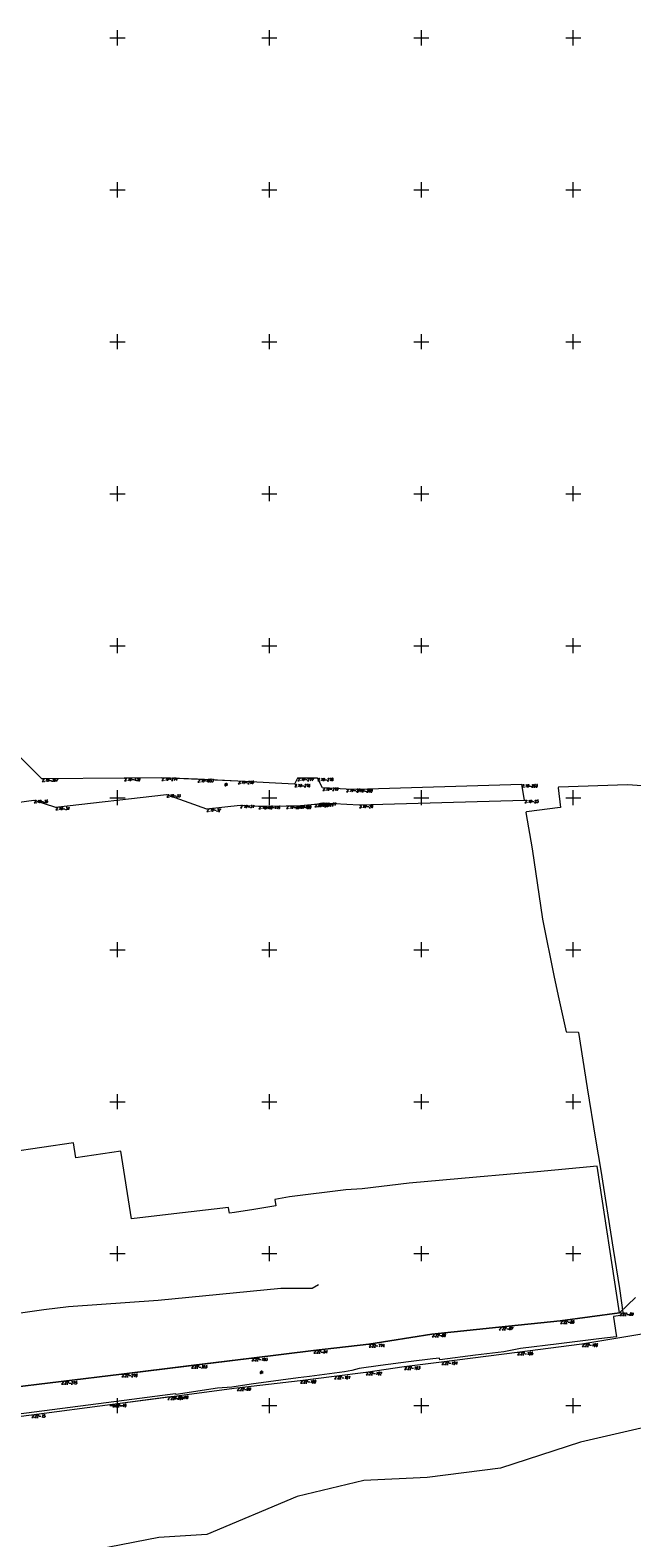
# Model space of a CAD drawing. Header units: metres. Extents: x 7582703 to 7587334, y 6019078 to 6022350.
# Tile 46 of 88: x 7585171 to 7585369, y 6020007 to 6020502. Entities that reach past the tile are written whole.
import ezdxf
from ezdxf.enums import TextEntityAlignment as Align

# ---------------------------------------------------------------- set-up
doc = ezdxf.new("R2010")
doc.units = ezdxf.units.M
doc.header["$MEASUREMENT"] = 0
doc.linetypes.add('EGDE', pattern=[0])
doc.layers.add('Dzialki', color=7, linetype='EGDE', lineweight=60)
doc.styles.get("Standard").update_dxf_attribs({"font": 'Simplex.SHX', "width": 0.75})

msp = doc.modelspace()

# ---------------------------------------------------------------- linework, layer by layer
at = {"layer": 'Dzialki', "lineweight": 9}
for p, q in [((7585200, 6020497.5), (7585200, 6020502.5)), ((7585250, 6020497.5), (7585250, 6020502.5)), ((7585300, 6020497.5), (7585300, 6020502.5)), ((7585350, 6020497.5), (7585350, 6020502.5)), ((7585197.5, 6020500), (7585202.5, 6020500)), ((7585247.5, 6020500), (7585252.5, 6020500)), ((7585297.5, 6020500), (7585302.5, 6020500)), ((7585347.5, 6020500), (7585352.5, 6020500)), ((7585197.5, 6020450), (7585202.5, 6020450)), ((7585200, 6020447.5), (7585200, 6020452.5)), ((7585247.5, 6020450), (7585252.5, 6020450)), ((7585250, 6020447.5), (7585250, 6020452.5)), ((7585297.5, 6020450), (7585302.5, 6020450)), ((7585300, 6020447.5), (7585300, 6020452.5)), ((7585347.5, 6020450), (7585352.5, 6020450)), ((7585350, 6020447.5), (7585350, 6020452.5)), ((7585197.5, 6020400), (7585202.5, 6020400)), ((7585200, 6020397.5), (7585200, 6020402.5)), ((7585247.5, 6020400), (7585252.5, 6020400)), ((7585250, 6020397.5), (7585250, 6020402.5)), ((7585297.5, 6020400), (7585302.5, 6020400)), ((7585300, 6020397.5), (7585300, 6020402.5)), ((7585347.5, 6020400), (7585352.5, 6020400)), ((7585350, 6020397.5), (7585350, 6020402.5)), ((7585197.5, 6020350), (7585202.5, 6020350)), ((7585200, 6020347.5), (7585200, 6020352.5)), ((7585247.5, 6020350), (7585252.5, 6020350)), ((7585250, 6020347.5), (7585250, 6020352.5)), ((7585297.5, 6020350), (7585302.5, 6020350)), ((7585300, 6020347.5), (7585300, 6020352.5)), ((7585347.5, 6020350), (7585352.5, 6020350)), ((7585350, 6020347.5), (7585350, 6020352.5)), ((7585197.5, 6020300), (7585202.5, 6020300)), ((7585200, 6020297.5), (7585200, 6020302.5)), ((7585247.5, 6020300), (7585252.5, 6020300)), ((7585250, 6020297.5), (7585250, 6020302.5)), ((7585297.5, 6020300), (7585302.5, 6020300)), ((7585300, 6020297.5), (7585300, 6020302.5)), ((7585347.5, 6020300), (7585352.5, 6020300)), ((7585350, 6020297.5), (7585350, 6020302.5)), ((7585175.12, 6020256.22), (7585167.5, 6020263.91)), ((7585175.12, 6020256.22), (7585167.5, 6020263.91)), ((7585202.27, 6020256.45), (7585175.12, 6020256.22)), ((7585202.27, 6020256.45), (7585175.12, 6020256.22)), ((7585214.54, 6020256.56), (7585202.27, 6020256.45)), ((7585214.54, 6020256.56), (7585202.27, 6020256.45)), ((7585226.38, 6020256.05), (7585214.54, 6020256.56)), ((7585216.82, 6020256.46), (7585214.54, 6020256.56)), ((7585239.63, 6020255.49), (7585216.82, 6020256.46)), ((7585239.63, 6020255.49), (7585226.38, 6020256.05)), ((7585258.22, 6020254.42), (7585239.63, 6020255.49)), ((7585258.22, 6020254.42), (7585239.63, 6020255.49)), ((7585259.29, 6020256.46), (7585258.22, 6020254.42)), ((7585259.29, 6020256.46), (7585258.22, 6020254.42)), ((7585265.79, 6020256.41), (7585259.29, 6020256.46)), ((7585265.79, 6020256.41), (7585259.29, 6020256.46)), ((7585267.46, 6020253.29), (7585265.79, 6020256.41)), ((7585267.46, 6020253.29), (7585265.79, 6020256.41)), ((7585333.03, 6020254.33), (7585278.7, 6020252.67)), ((7585333.03, 6020254.33), (7585278.7, 6020252.67)), ((7585333.96, 6020249.22), (7585333.03, 6020254.33)), ((7585333.96, 6020249.22), (7585333.03, 6020254.33)), ((7585179.59, 6020246.86), (7585216.16, 6020251.08)), ((7585179.59, 6020246.86), (7585216.16, 6020251.08)), ((7585197.5, 6020250), (7585202.5, 6020250)), ((7585200, 6020247.5), (7585200, 6020252.5)), ((7585216.16, 6020251.08), (7585229.34, 6020246.38)), ((7585216.16, 6020251.08), (7585229.34, 6020246.38)), ((7585247.5, 6020250), (7585252.5, 6020250)), ((7585250, 6020247.5), (7585250, 6020252.5)), ((7585275.29, 6020252.85), (7585267.46, 6020253.29)), ((7585275.29, 6020252.85), (7585267.46, 6020253.29)), ((7585278.7, 6020252.67), (7585275.29, 6020252.85)), ((7585278.7, 6020252.67), (7585275.29, 6020252.85)), ((7585297.5, 6020250), (7585302.5, 6020250)), ((7585300, 6020247.5), (7585300, 6020252.5)), ((7585345.15, 6020253.5), (7585345.03, 6020253.26)), ((7585345.03, 6020253.26), (7585345.75, 6020246.75)), ((7585367.84, 6020254.22), (7585345.15, 6020253.5)), ((7585347.5, 6020250), (7585352.5, 6020250)), ((7585350, 6020247.5), (7585350, 6020252.5)), ((7585372.65, 6020253.92), (7585367.84, 6020254.22)), ((7585155.41, 6020246.82), (7585172.51, 6020249.21)), ((7585155.41, 6020246.82), (7585172.51, 6020249.21)), ((7585172.51, 6020249.21), (7585179.59, 6020246.86)), ((7585172.51, 6020249.21), (7585179.59, 6020246.86)), ((7585229.34, 6020246.38), (7585240.42, 6020247.52)), ((7585229.34, 6020246.38), (7585240.42, 6020247.52)), ((7585240.42, 6020247.52), (7585246.46, 6020247.24)), ((7585240.42, 6020247.52), (7585246.46, 6020247.24)), ((7585246.46, 6020247.24), (7585248.36, 6020247.25)), ((7585246.46, 6020247.24), (7585248.36, 6020247.25)), ((7585248.36, 6020247.25), (7585255.56, 6020247.32)), ((7585248.36, 6020247.25), (7585255.56, 6020247.32)), ((7585255.56, 6020247.32), (7585258.55, 6020247.35)), ((7585255.56, 6020247.32), (7585258.55, 6020247.35)), ((7585258.55, 6020247.35), (7585259.17, 6020247.36)), ((7585258.55, 6020247.35), (7585259.17, 6020247.36)), ((7585259.17, 6020247.36), (7585264.83, 6020247.87)), ((7585259.17, 6020247.36), (7585264.83, 6020247.87)), ((7585264.83, 6020247.87), (7585265.81, 6020248.03)), ((7585264.83, 6020247.87), (7585265.81, 6020248.03)), ((7585265.81, 6020248.03), (7585267.38, 6020248.29)), ((7585265.81, 6020248.03), (7585267.38, 6020248.29)), ((7585267.38, 6020248.29), (7585279.53, 6020247.6)), ((7585267.38, 6020248.29), (7585279.53, 6020247.6)), ((7585279.53, 6020247.6), (7585333.96, 6020249.22)), ((7585279.53, 6020247.6), (7585333.96, 6020249.22)), ((7585334.55, 6020245.31), (7585334.39, 6020245.12)), ((7585334.39, 6020245.12), (7585336.42, 6020233.2)), ((7585345.71, 6020246.72), (7585334.55, 6020245.31)), ((7585345.75, 6020246.75), (7585345.71, 6020246.72)), ((7585336.42, 6020233.2), (7585339.86, 6020210.06)), ((7585339.86, 6020210.06), (7585343.71, 6020190.95)), ((7585197.5, 6020200), (7585202.5, 6020200)), ((7585200, 6020197.5), (7585200, 6020202.5)), ((7585247.5, 6020200), (7585252.5, 6020200)), ((7585250, 6020197.5), (7585250, 6020202.5)), ((7585297.5, 6020200), (7585302.5, 6020200)), ((7585300, 6020197.5), (7585300, 6020202.5)), ((7585347.5, 6020200), (7585352.5, 6020200)), ((7585350, 6020197.5), (7585350, 6020202.5)), ((7585343.71, 6020190.95), (7585345.19, 6020183.85)), ((7585345.19, 6020183.85), (7585347.63, 6020172.99)), ((7585347.63, 6020172.99), (7585347.76, 6020172.93)), ((7585347.76, 6020172.93), (7585351.57, 6020172.88)), ((7585351.57, 6020172.88), (7585351.7, 6020172.8)), ((7585351.7, 6020172.8), (7585354.53, 6020154.56)), ((7585200, 6020147.5), (7585200, 6020152.5)), ((7585250, 6020147.5), (7585250, 6020152.5)), ((7585300, 6020147.5), (7585300, 6020152.5)), ((7585350, 6020147.5), (7585350, 6020152.5)), ((7585354.53, 6020154.56), (7585357.34, 6020137.62)), ((7585197.5, 6020150), (7585202.5, 6020150)), ((7585247.5, 6020150), (7585252.5, 6020150)), ((7585297.5, 6020150), (7585302.5, 6020150)), ((7585347.5, 6020150), (7585352.5, 6020150)), ((7585185.5, 6020136.47), (7585164.72, 6020133.41)), ((7585186.28, 6020131.53), (7585185.5, 6020136.47)), ((7585357.34, 6020137.62), (7585359.05, 6020127.36)), ((7585201.12, 6020133.72), (7585186.28, 6020131.53)), ((7585204.67, 6020111.41), (7585201.12, 6020133.72)), ((7585338.08, 6020126.91), (7585318.15, 6020125.12)), ((7585357.83, 6020128.76), (7585338.08, 6020126.91)), ((7585365.21, 6020080.52), (7585357.83, 6020128.76)), ((7585359.05, 6020127.36), (7585363.09, 6020101.52)), ((7585275.11, 6020121.01), (7585256.64, 6020118.71)), ((7585280.48, 6020121.3), (7585275.11, 6020121.01)), ((7585295.96, 6020123.2), (7585280.48, 6020121.3)), ((7585318.15, 6020125.12), (7585295.96, 6020123.2)), ((7585252.08, 6020115.68), (7585244.91, 6020114.58)), ((7585256.64, 6020118.71), (7585251.76, 6020117.8)), ((7585251.76, 6020117.8), (7585252.08, 6020115.68)), ((7585216.69, 6020112.84), (7585204.67, 6020111.41)), ((7585236.55, 6020115.19), (7585216.69, 6020112.84)), ((7585236.76, 6020113.8), (7585236.55, 6020115.19)), ((7585236.83, 6020113.32), (7585236.76, 6020113.8)), ((7585238.5, 6020113.58), (7585236.83, 6020113.32)), ((7585244.91, 6020114.58), (7585238.5, 6020113.58)), ((7585200, 6020097.5), (7585200, 6020102.5)), ((7585250, 6020097.5), (7585250, 6020102.5)), ((7585300, 6020097.5), (7585300, 6020102.5)), ((7585350, 6020097.5), (7585350, 6020102.5)), ((7585363.09, 6020101.52), (7585365.21, 6020088.56)), ((7585197.5, 6020100), (7585202.5, 6020100)), ((7585247.5, 6020100), (7585252.5, 6020100)), ((7585297.5, 6020100), (7585302.5, 6020100)), ((7585347.5, 6020100), (7585352.5, 6020100)), ((7585253.82, 6020088.55), (7585213.45, 6020084.57)), ((7585264.12, 6020088.49), (7585253.82, 6020088.55)), ((7585266.2, 6020089.8), (7585264.12, 6020088.49)), ((7585365.21, 6020088.56), (7585366.43, 6020079.88)), ((7585175.82, 6020081.48), (7585154.82, 6020078.53)), ((7585183.87, 6020082.47), (7585175.82, 6020081.48)), ((7585213.45, 6020084.57), (7585183.87, 6020082.47)), ((7585370.44, 6020085.54), (7585365.21, 6020080.52)), ((7585370.44, 6020085.54), (7585365.21, 6020080.52)), ((7585325.53, 6020075.8), (7585303.46, 6020073.57)), ((7585303.46, 6020073.57), (7585325.53, 6020075.8)), ((7585345.72, 6020077.94), (7585325.53, 6020075.8)), ((7585325.53, 6020075.8), (7585345.72, 6020077.94)), ((7585365.21, 6020080.52), (7585345.72, 6020077.94)), ((7585345.72, 6020077.94), (7585365.21, 6020080.52)), ((7585363.26, 6020079.38), (7585363.21, 6020079.29)), ((7585363.21, 6020079.29), (7585363.24, 6020079.12)), ((7585363.24, 6020079.12), (7585364.08, 6020073.26)), ((7585366.35, 6020079.8), (7585363.26, 6020079.38)), ((7585366.43, 6020079.88), (7585366.35, 6020079.8)), ((7585303.46, 6020073.57), (7585282.69, 6020070.18)), ((7585282.69, 6020070.18), (7585303.46, 6020073.57)), ((7585358.42, 6020071.94), (7585345.25, 6020070.35)), ((7585352.82, 6020070.37), (7585373.26, 6020073.73)), ((7585352.82, 6020070.37), (7585373.26, 6020073.73)), ((7585364.13, 6020072.62), (7585358.42, 6020071.94)), ((7585364.08, 6020073.26), (7585364.16, 6020072.7)), ((7585364.16, 6020072.7), (7585364.13, 6020072.62)), ((7585264.48, 6020068.16), (7585244.13, 6020065.66)), ((7585244.13, 6020065.66), (7585264.48, 6020068.16)), ((7585282.69, 6020070.18), (7585264.48, 6020068.16)), ((7585264.48, 6020068.16), (7585282.69, 6020070.18)), ((7585317.78, 6020066.64), (7585306.11, 6020065.05)), ((7585306.62, 6020064.44), (7585331.49, 6020067.59)), ((7585306.62, 6020064.44), (7585331.49, 6020067.59)), ((7585327.16, 6020067.66), (7585317.78, 6020066.64)), ((7585332.64, 6020068.83), (7585327.16, 6020067.66)), ((7585331.49, 6020067.59), (7585352.82, 6020070.37)), ((7585331.49, 6020067.59), (7585352.82, 6020070.37)), ((7585345.25, 6020070.35), (7585332.64, 6020068.83)), ((7585201.34, 6020060.39), (7585244.13, 6020065.66)), ((7585224.28, 6020063.22), (7585201.34, 6020060.39)), ((7585244.13, 6020065.66), (7585224.28, 6020063.22)), ((7585274.76, 6020061.12), (7585263.24, 6020059.6)), ((7585271.36, 6020059.68), (7585281.74, 6020061.04)), ((7585271.36, 6020059.68), (7585281.74, 6020061.04)), ((7585277.18, 6020061.57), (7585274.76, 6020061.12)), ((7585279.59, 6020062.18), (7585277.18, 6020061.57)), ((7585286.58, 6020063.24), (7585279.59, 6020062.18)), ((7585281.74, 6020061.04), (7585294.32, 6020062.83)), ((7585281.74, 6020061.04), (7585294.32, 6020062.83)), ((7585295.74, 6020064.41), (7585286.58, 6020063.24)), ((7585294.32, 6020062.83), (7585306.62, 6020064.44)), ((7585294.32, 6020062.83), (7585306.62, 6020064.44)), ((7585303.81, 6020065.38), (7585295.74, 6020064.41)), ((7585306.02, 6020065.59), (7585303.81, 6020065.38)), ((7585306.11, 6020065.05), (7585306.02, 6020065.59)), ((7585181.49, 6020057.94), (7585161.65, 6020055.5)), ((7585161.65, 6020055.5), (7585181.49, 6020057.94)), ((7585201.34, 6020060.39), (7585181.49, 6020057.94)), ((7585181.49, 6020057.94), (7585201.34, 6020060.39)), ((7585218.69, 6020053.17), (7585239.29, 6020055.86)), ((7585218.69, 6020053.17), (7585239.29, 6020055.86)), ((7585237.68, 6020056.09), (7585232.93, 6020055.75)), ((7585243.96, 6020057.12), (7585237.68, 6020056.09)), ((7585239.29, 6020055.86), (7585260.14, 6020058.3)), ((7585239.29, 6020055.86), (7585260.14, 6020058.3)), ((7585259.43, 6020059.17), (7585243.96, 6020057.12)), ((7585263.24, 6020059.6), (7585259.43, 6020059.17)), ((7585260.14, 6020058.3), (7585271.36, 6020059.68)), ((7585260.14, 6020058.3), (7585271.36, 6020059.68)), ((7585202.19, 6020051.67), (7585166.64, 6020047.1)), ((7585198.36, 6020050.49), (7585218.69, 6020053.17)), ((7585198.36, 6020050.49), (7585216.51, 6020052.88)), ((7585200, 6020047.5), (7585200, 6020052.5)), ((7585217.32, 6020053.62), (7585202.19, 6020051.67)), ((7585216.51, 6020052.88), (7585218.69, 6020053.17)), ((7585219.15, 6020053.92), (7585217.32, 6020053.62)), ((7585219.27, 6020053.77), (7585219.15, 6020053.92)), ((7585219.31, 6020053.71), (7585219.27, 6020053.77)), ((7585232.93, 6020055.75), (7585219.31, 6020053.71)), ((7585250, 6020047.5), (7585250, 6020052.5)), ((7585300, 6020047.5), (7585300, 6020052.5)), ((7585350, 6020047.5), (7585350, 6020052.5)), ((7585147, 6020043.73), (7585171.69, 6020047.02)), ((7585147, 6020043.73), (7585171.69, 6020047.02)), ((7585171.69, 6020047.02), (7585198.36, 6020050.49)), ((7585171.69, 6020047.02), (7585198.36, 6020050.49)), ((7585197.5, 6020050), (7585202.5, 6020050)), ((7585247.5, 6020050), (7585252.5, 6020050)), ((7585297.5, 6020050), (7585302.5, 6020050)), ((7585347.5, 6020050), (7585352.5, 6020050)), ((7585373.7, 6020042.93), (7585352.4, 6020038.02)), ((7585352.4, 6020038.02), (7585326.03, 6020029.4)), ((7585301.95, 6020026.33), (7585281.05, 6020025.4)), ((7585326.03, 6020029.4), (7585301.95, 6020026.33)), ((7585281.05, 6020025.4), (7585259.11, 6020020.08)), ((7585259.11, 6020020.08), (7585229.44, 6020007.61)), ((7585213.64, 6020006.58), (7585172.5, 6019998.65)), ((7585229.44, 6020007.61), (7585213.64, 6020006.58))]:
    msp.add_line(p, q, dxfattribs=at)

# ---------------------------------------------------------------- texts
at = {"layer": 'Dzialki', "lineweight": 9, "oblique": 15, "width": 0.7}
for s, p in [('2.19-357', (7585175.12, 6020256.22)), ('2.19-430', (7585202.27, 6020256.45)), ('2.19-274', (7585214.54, 6020256.56)), ('2.19-853', (7585226.38, 6020256.05)), ('2.19-275', (7585239.63, 6020255.49)), ('2.19-276', (7585258.22, 6020254.42)), ('2.19-277', (7585259.29, 6020256.46)), ('2.19-278', (7585265.79, 6020256.41)), ('2.19-260', (7585333.03, 6020254.33)), ('2.19-33', (7585216.16, 6020251.08)), ('2.19-279', (7585267.46, 6020253.29)), ('2.19-557', (7585275.29, 6020252.85)), ('2.19-280', (7585278.7, 6020252.67)), ('2.19-35', (7585172.51, 6020249.21)), ('2.19-34', (7585179.59, 6020246.86)), ('2.19-32', (7585229.34, 6020246.38)), ('2.19-31', (7585240.42, 6020247.52)), ('2.19-30', (7585246.46, 6020247.24)), ('2.19-476', (7585248.36, 6020247.25)), ('2.19-477', (7585255.56, 6020247.32)), ('2.19-760', (7585258.55, 6020247.35)), ('2.19-29', (7585259.17, 6020247.36)), ('2.19-28', (7585264.83, 6020247.87)), ('2.19-761', (7585265.81, 6020248.03)), ('2.19-27', (7585267.38, 6020248.29)), ('2.19-26', (7585279.53, 6020247.6)), ('2.19-25', (7585333.96, 6020249.22)), ('2.22-87', (7585325.53, 6020075.8)), ('2.22-88', (7585345.72, 6020077.94)), ('2.22-89', (7585365.21, 6020080.52)), ('2.22-86', (7585303.46, 6020073.57)), ('2.22-84', (7585264.48, 6020068.16)), ('2.22-105', (7585331.49, 6020067.59)), ('2.22-106', (7585352.82, 6020070.37)), ('2.22-393', (7585224.28, 6020063.22)), ('2.22-193', (7585244.13, 6020065.66)), ('2.22-102', (7585281.74, 6020061.04)), ('2.22-103', (7585294.32, 6020062.83)), ('2.22-104', (7585306.62, 6020064.44)), ('2.22-275', (7585181.49, 6020057.94)), ('2.22-276', (7585201.34, 6020060.39)), ('2.22-99', (7585239.29, 6020055.86)), ('2.22-100', (7585260.14, 6020058.3)), ('2.22-101', (7585271.36, 6020059.68)), ('2.22-369', (7585216.51, 6020052.88)), ('2.22-98', (7585218.69, 6020053.17)), ('2.22-75', (7585171.69, 6020047.02)), ('2.22-76', (7585198.36, 6020050.49))]:
    msp.add_text(s, height=0.9, dxfattribs=at).set_placement(p, align=Align.TOP_LEFT)
at = {"layer": 'Dzialki', "lineweight": 9, "width": 0.7}
for s, height, p in [('dr', 1, (7585235.18, 6020254.9)), ('2.22-774', 0.9, (7585282.69, 6020070.18)), ('dr', 1, (7585246.85, 6020061.54))]:
    msp.add_text(s, height=height, dxfattribs=at).set_placement(p, align=Align.TOP_LEFT)

doc.saveas('drawing.dxf')
